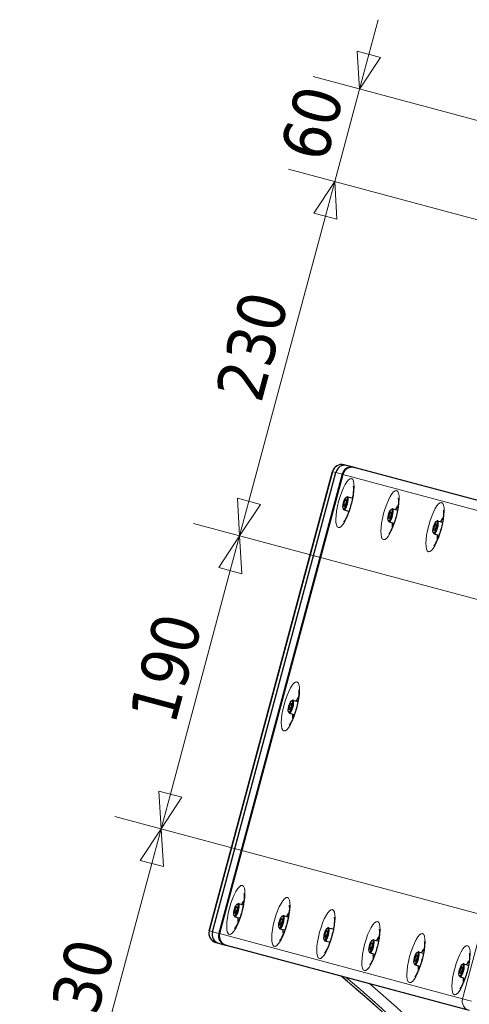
# Model space of a CAD drawing. Header units: millimetres. Extents: x 90 to 4365, y 90 to 3088.
# Tile 27 of 41: x 2188 to 2469, y 769 to 1386. Entities that reach past the tile are written whole.
import ezdxf

# ---------------------------------------------------------------- set-up
doc = ezdxf.new("R2010")
doc.units = ezdxf.units.MM
doc.header["$LTSCALE"] = 15
doc.layers.add('Quota (ISO)', color=7, linetype='Continuous', lineweight=15, true_color=0x008000)
doc.layers.add('Visibile sottile (ISO)', color=9, linetype='Continuous', lineweight=18, true_color=0x808080)
doc.layers.add('Visibile (ISO)', color=7, linetype='Continuous', lineweight=25)
doc.styles.add('Testo nota (ISO)', font='tahoma.ttf')
doc.dimstyles.new('Default (ISO)', dxfattribs={"dimscale": 15, "dimtxt": 2, "dimasz": 1.5, "dimexe": 2, "dimexo": 0.5, "dimgap": 0.5, "dimtad": 1, "dimtoh": 1, "dimrnd": 1e-08, "dimtxsty": 'Testo nota (ISO)', "dimblk": 'Filled-1', "dimcen": 0.09, "dimdle": 10, "dimclrd": 256, "dimclre": 256, "dimclrt": 256, "dimazin": 2, "dimtfac": 0.75, "dimtmove": 0, "dimatfit": 3, "dimfxl": 0, "dimtolj": 1, "dimtzin": 0, "dimlwd": -1, "dimlwe": -1, "dimarcsym": 0})

# ---------------------------------------------------------------- blocks, each defined once
blk = doc.blocks.new('Filled-1')
at = {"color": 0}
for p, q in [((0, 0), (-1, 0.333)), ((-1, 0.333), (-1, -0.333)), ((-1, 0), (0, 0)), ((-1, -0.333), (0, 0))]:
    blk.add_line(p, q, dxfattribs=at)
at = {"color": 0, "flags": 128}
blk.add_lwpolyline([(-1, -0.333), (0, 0), (-1, 0.333), (-1, -0.333)], dxfattribs=at)
at = {"color": 0}
blk.add_solid([(-1, -0.333), (0, 0), (-1, 0.333), (-1, -0.333)], dxfattribs=at)
blk = doc.blocks.new('*D9')
at = {"layer": 'Defpoints', "color": 0, "transparency": 16777216}
for p in [(3007.17, 1117.53), (2325.51, 1062.06), (2534.64, 1006.03)]:
    blk.add_point(p, dxfattribs=at)
at = {"layer": 'Quota (ISO)', "transparency": 16777216}
for p, q in [((2999.92, 1119.47), (2356.07, 1291.99)), ((2379.22, 1262.49), (2331.34, 1083.8)), ((2527.39, 1007.97), (2296.54, 1069.83))]:
    blk.add_line(p, q, dxfattribs=at)
at = {"layer": 'Quota (ISO)', "transparency": 16777216, "xscale": 22.5, "yscale": 22.5, "zscale": 22.5}
for p, rotation in [((2385.04, 1284.23), 74.9999999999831), ((2325.51, 1062.06), 254.9999999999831)]:
    blk.add_blockref('Filled-1', p, dxfattribs=dict(at, rotation=rotation))
at = {"layer": 'Quota (ISO)', "transparency": 16777216, "insert": (2324.7, 1148.36), "char_height": 30, "attachment_point": 4, "rotation": 75, "style": 'Testo nota (ISO)'}
blk.add_mtext('\\A1;230', dxfattribs=at)
blk = doc.blocks.new('*D10')
at = {"layer": 'Defpoints', "color": 0, "transparency": 16777216}
for p in [(2385.04, 1284.23), (3026.36, 1174.5), (3029.87, 1111.45)]:
    blk.add_point(p, dxfattribs=at)
at = {"layer": 'Quota (ISO)', "transparency": 16777216}
for p, q in [((2406.4, 1363.92), (2412.22, 1385.65)), ((3019.11, 1176.44), (2371.59, 1349.95)), ((2400.57, 1342.18), (2385.04, 1284.23)), ((3022.62, 1113.39), (2356.07, 1291.99)), ((2379.22, 1262.49), (2373.4, 1240.76))]:
    blk.add_line(p, q, dxfattribs=at)
at = {"layer": 'Quota (ISO)', "transparency": 16777216, "xscale": 22.5, "yscale": 22.5, "zscale": 22.5}
for p, rotation in [((2400.57, 1342.18), 254.9999999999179), ((2385.04, 1284.23), 74.99999999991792)]:
    blk.add_blockref('Filled-1', p, dxfattribs=dict(at, rotation=rotation))
at = {"layer": 'Quota (ISO)', "transparency": 16777216, "insert": (2365.09, 1299.06), "char_height": 30, "attachment_point": 4, "rotation": 75, "style": 'Testo nota (ISO)'}
blk.add_mtext('\\A1;60', dxfattribs=at)
blk = doc.blocks.new('*D33')
at = {"layer": 'Defpoints', "color": 0, "transparency": 16777216}
for p in [(2485.46, 822.5), (2216.81, 656.37), (2834.89, 490.76)]:
    blk.add_point(p, dxfattribs=at)
at = {"layer": 'Quota (ISO)', "transparency": 16777216}
for p, q in [((2478.22, 824.44), (2247.36, 886.3)), ((2270.52, 856.8), (2222.63, 678.11)), ((2827.64, 492.7), (2187.83, 664.14))]:
    blk.add_line(p, q, dxfattribs=at)
at = {"layer": 'Quota (ISO)', "transparency": 16777216, "xscale": 22.5, "yscale": 22.5, "zscale": 22.5}
for p, rotation in [((2276.34, 878.54), 74.9999999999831), ((2216.81, 656.37), 254.9999999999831)]:
    blk.add_blockref('Filled-1', p, dxfattribs=dict(at, rotation=rotation))
at = {"layer": 'Quota (ISO)', "transparency": 16777216, "insert": (2215.99, 742.67), "char_height": 30, "attachment_point": 4, "rotation": 75, "style": 'Testo nota (ISO)'}
blk.add_mtext('\\A1;230', dxfattribs=at)
blk = doc.blocks.new('*D35')
at = {"layer": 'Defpoints', "color": 0, "transparency": 16777216}
for p in [(2557.34, 999.95), (2276.34, 878.54), (2485.46, 822.5)]:
    blk.add_point(p, dxfattribs=at)
at = {"layer": 'Quota (ISO)', "transparency": 16777216}
for p, q in [((2550.09, 1001.89), (2296.54, 1069.83)), ((2319.69, 1040.33), (2282.16, 900.27)), ((2478.22, 824.44), (2247.36, 886.3))]:
    blk.add_line(p, q, dxfattribs=at)
at = {"layer": 'Quota (ISO)', "transparency": 16777216, "xscale": 22.5, "yscale": 22.5, "zscale": 22.5}
for p, rotation in [((2325.51, 1062.06), 74.9999999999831), ((2276.34, 878.54), 254.9999999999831)]:
    blk.add_blockref('Filled-1', p, dxfattribs=dict(at, rotation=rotation))
at = {"layer": 'Quota (ISO)', "transparency": 16777216, "insert": (2270.66, 946.65), "char_height": 30, "attachment_point": 4, "rotation": 75, "style": 'Testo nota (ISO)'}
blk.add_mtext('\\A1;190', dxfattribs=at)
blk = doc.blocks.new('*D36')
at = {"layer": 'Defpoints', "color": 0, "transparency": 16777216}
for p in [(2561.15, 960.1), (2865.45, 443.75), (2415.77, 417.5)]:
    blk.add_point(p, dxfattribs=at)
at = {"layer": 'Quota (ISO)', "transparency": 16777216}
for p, q in [((2559.21, 952.86), (2408, 388.52)), ((2863.51, 436.5), (2821, 277.86)), ((2807.03, 312.66), (2437.5, 411.68))]:
    blk.add_line(p, q, dxfattribs=at)
at = {"layer": 'Quota (ISO)', "transparency": 16777216, "xscale": 22.5, "yscale": 22.5, "zscale": 22.5}
for p, rotation in [((2415.77, 417.5), 164.9999999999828), ((2828.77, 306.84), 344.9999999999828)]:
    blk.add_blockref('Filled-1', p, dxfattribs=dict(at, rotation=rotation))
at = {"layer": 'Quota (ISO)', "transparency": 16777216, "insert": (2573.78, 402.64), "char_height": 30, "attachment_point": 4, "rotation": 345, "style": 'Testo nota (ISO)'}
blk.add_mtext('\\A1;427,57', dxfattribs=at)

msp = doc.modelspace()

# ---------------------------------------------------------------- linework, layer by layer
at = {"layer": 'Visibile (ISO)'}
for p, q in [((2392.483, 1106.236), (2390.93, 1106.652)), ((2396.767, 1105.088), (2392.483, 1106.236)), ((2396.767, 1105.088), (2397.267, 1104.954)), ((2549.365, 1064.199), (2397.267, 1104.954)), ((2306.454, 814.564), (2383.582, 1102.409)), ((2308.606, 813.987), (2385.734, 1101.833)), ((2308.606, 813.987), (2385.734, 1101.833)), ((2389.616, 1100.792), (2312.488, 812.947)), ((2390.116, 1100.659), (2312.988, 812.813)), ((2392.197, 1086.242), (2392.754, 1086.591)), ((2393.079, 1086.665), (2395.878, 1085.915)), ((2390.776, 1082.128), (2391.478, 1084.282)), ((2391.797, 1081.854), (2390.776, 1082.128)), ((2390.811, 1080.531), (2390.776, 1082.128)), ((2391.548, 1081.087), (2390.811, 1080.531)), ((2391.478, 1084.282), (2392.215, 1084.838)), ((2392.231, 1084.08), (2391.478, 1084.282)), ((2392.249, 1083.241), (2391.548, 1081.087)), ((2392.215, 1084.838), (2392.249, 1083.241)), ((2390.327, 1079.262), (2390.635, 1078.681)), ((2390.879, 1078.454), (2393.678, 1077.704)), ((2418.976, 1074.572), (2419.678, 1076.726)), ((2419.997, 1074.298), (2418.976, 1074.572)), ((2419.011, 1072.975), (2418.976, 1074.572)), ((2419.678, 1076.726), (2420.415, 1077.282)), ((2420.431, 1076.524), (2419.678, 1076.726)), ((2420.449, 1075.685), (2419.748, 1073.531)), ((2420.397, 1078.685), (2420.954, 1079.035)), ((2420.415, 1077.282), (2420.449, 1075.685)), ((2421.279, 1079.109), (2424.078, 1078.359)), ((2418.527, 1071.706), (2418.835, 1071.125)), ((2419.748, 1073.531), (2419.011, 1072.975)), ((2419.079, 1070.898), (2421.878, 1070.148)), ((2447.176, 1067.016), (2447.878, 1069.169)), ((2447.878, 1069.169), (2448.615, 1069.726)), ((2448.631, 1068.968), (2447.878, 1069.169)), ((2448.649, 1068.129), (2447.948, 1065.975)), ((2448.597, 1071.129), (2449.154, 1071.479)), ((2448.615, 1069.726), (2448.649, 1068.129)), ((2449.479, 1071.552), (2452.278, 1070.802)), ((2446.727, 1064.15), (2447.035, 1063.568)), ((2448.197, 1066.742), (2447.176, 1067.016)), ((2447.211, 1065.418), (2447.176, 1067.016)), ((2447.948, 1065.975), (2447.211, 1065.418)), ((2447.279, 1063.342), (2450.078, 1062.592)), ((2356.612, 954.626), (2357.314, 956.78)), ((2357.314, 956.78), (2358.05, 957.336)), ((2358.067, 956.578), (2357.314, 956.78)), ((2358.033, 958.739), (2358.59, 959.089)), ((2358.05, 957.336), (2358.085, 955.739)), ((2358.915, 959.163), (2361.714, 958.413)), ((2356.162, 951.76), (2356.471, 951.179)), ((2357.633, 954.352), (2356.612, 954.626)), ((2356.647, 953.028), (2356.612, 954.626)), ((2357.383, 953.585), (2356.647, 953.028)), ((2356.715, 950.952), (2359.514, 950.202)), ((2358.085, 955.739), (2357.383, 953.585)), ((2322.448, 827.123), (2323.15, 829.277)), ((2323.469, 826.85), (2322.448, 827.123)), ((2322.483, 825.526), (2322.448, 827.123)), ((2323.15, 829.277), (2323.886, 829.834)), ((2323.903, 829.076), (2323.15, 829.277)), ((2323.921, 828.237), (2323.219, 826.083)), ((2323.869, 831.237), (2324.426, 831.586)), ((2323.886, 829.834), (2323.921, 828.237)), ((2324.751, 831.66), (2327.55, 830.91)), ((2321.998, 824.258), (2322.307, 823.676)), ((2323.219, 826.083), (2322.483, 825.526)), ((2322.551, 823.45), (2325.35, 822.7)), ((2350.648, 819.567), (2351.35, 821.721)), ((2351.35, 821.721), (2352.086, 822.278)), ((2352.103, 821.519), (2351.35, 821.721)), ((2352.069, 823.681), (2352.626, 824.03)), ((2352.086, 822.278), (2352.121, 820.681)), ((2352.951, 824.104), (2355.75, 823.354)), ((2350.198, 816.702), (2350.507, 816.12)), ((2351.669, 819.294), (2350.648, 819.567)), ((2350.683, 817.97), (2350.648, 819.567)), ((2351.419, 818.527), (2350.683, 817.97)), ((2350.751, 815.894), (2353.55, 815.144)), ((2352.121, 820.681), (2351.419, 818.527)), ((2379.55, 814.165), (2380.286, 814.722)), ((2380.269, 816.125), (2380.826, 816.474)), ((2380.286, 814.722), (2380.321, 813.125)), ((2381.151, 816.548), (2383.95, 815.798)), ((2378.398, 809.145), (2378.707, 808.564)), ((2378.848, 812.011), (2379.55, 814.165)), ((2379.869, 811.738), (2378.848, 812.011)), ((2378.883, 810.414), (2378.848, 812.011)), ((2379.619, 810.971), (2378.883, 810.414)), ((2380.303, 813.963), (2379.55, 814.165)), ((2380.321, 813.125), (2379.619, 810.971)), ((2408.469, 808.569), (2409.026, 808.918)), ((2409.351, 808.992), (2412.15, 808.242)), ((2310.696, 807.215), (2312.249, 806.799)), ((2312.249, 806.799), (2316.533, 805.651)), ((2317.033, 805.517), (2316.533, 805.651)), ((2317.033, 805.517), (2469.131, 764.762)), ((2378.951, 808.338), (2381.75, 807.588)), ((2407.048, 804.455), (2407.75, 806.609)), ((2408.069, 804.181), (2407.048, 804.455)), ((2407.083, 802.858), (2407.048, 804.455)), ((2407.819, 803.414), (2407.083, 802.858)), ((2407.75, 806.609), (2408.486, 807.166)), ((2408.503, 806.407), (2407.75, 806.609)), ((2408.521, 805.568), (2407.819, 803.414)), ((2408.486, 807.166), (2408.521, 805.568)), ((2406.598, 801.589), (2406.907, 801.008)), ((2407.151, 800.781), (2409.95, 800.031)), ((2435.248, 796.899), (2435.95, 799.053)), ((2436.269, 796.625), (2435.248, 796.899)), ((2435.283, 795.302), (2435.248, 796.899)), ((2435.95, 799.053), (2436.686, 799.609)), ((2436.703, 798.851), (2435.95, 799.053)), ((2436.721, 798.012), (2436.019, 795.858)), ((2436.669, 801.013), (2437.226, 801.362)), ((2436.686, 799.609), (2436.721, 798.012)), ((2437.551, 801.436), (2440.35, 800.686)), ((2434.798, 794.033), (2435.107, 793.452)), ((2436.019, 795.858), (2435.283, 795.302)), ((2435.351, 793.225), (2438.15, 792.475)), ((2463.448, 789.343), (2464.15, 791.496)), ((2464.15, 791.496), (2464.886, 792.053)), ((2464.903, 791.295), (2464.15, 791.496)), ((2464.921, 790.456), (2464.219, 788.302)), ((2464.869, 793.456), (2465.426, 793.806)), ((2464.886, 792.053), (2464.921, 790.456)), ((2465.751, 793.879), (2468.55, 793.129)), ((2462.998, 786.477), (2463.307, 785.896)), ((2464.469, 789.069), (2463.448, 789.343)), ((2463.483, 787.745), (2463.448, 789.343)), ((2464.219, 788.302), (2463.483, 787.745)), ((2463.551, 785.669), (2466.35, 784.919))]:
    msp.add_line(p, q, dxfattribs=at)
for centre, start, end in [((2389.377, 1100.856), 75, 165), ((2312.249, 813.011), 165, 255)]:
    msp.add_arc(centre, 6, start, end, dxfattribs=at)
for centre, major_axis, ratio, start_param, end_param in [((2390.93, 1100.44), (1.553, 5.796), 0.8965755, 0, 1.5707963), ((2390.93, 1100.44), (-1.553, -5.796), 0.8965755, 3.1415927, 4.712389), ((2395.214, 1099.292), (1.553, 5.796), 0.9659258, 0, 1.5707963), ((2395.714, 1099.159), (1.553, 5.796), 0.9659258, 0, 1.5707963), ((2391.979, 1082.56), (1.1, 4.105), 0.258819, 2.8703289, 6.5544491), ((2397.064, 1081.197), (-2.562, -9.563), 0.258819, 4.1405053, 4.2692055), ((2394.778, 1081.81), (1.1, 4.105), 0.258819, 5.9784267, 6.2831853), ((2423.632, 1074.078), (1.941, 7.244), 0.258819, 0.3552389, 0.9683417), ((2397.064, 1081.197), (-2.562, -9.563), 0.258819, 5.1555724, 5.2842727), ((2394.778, 1081.81), (-1.1, -4.105), 0.258819, 0, 0.3047586), ((2420.179, 1075.003), (1.1, 4.105), 0.258819, 2.8703289, 6.5544491), ((2422.978, 1074.253), (1.1, 4.105), 0.258819, 5.9784267, 6.2831853), ((2423.632, 1074.078), (-1.941, -7.244), 0.258819, 5.3148436, 5.9279464), ((2422.978, 1074.253), (-1.1, -4.105), 0.258819, 0, 0.3047586), ((2448.379, 1067.447), (1.1, 4.105), 0.258819, 2.8703289, 6.5544491), ((2451.832, 1066.522), (1.941, 7.244), 0.258819, 0.3552389, 0.9683417), ((2451.178, 1066.697), (1.1, 4.105), 0.258819, 5.9784267, 6.2831853), ((2451.832, 1066.522), (-1.941, -7.244), 0.258819, 5.3148436, 5.9279464), ((2451.178, 1066.697), (-1.1, -4.105), 0.258819, 0, 0.3047586), ((2357.815, 955.057), (1.1, 4.105), 0.258819, 2.8703289, 6.5544491), ((2361.267, 954.132), (1.941, 7.244), 0.258819, 0.3552389, 0.9683417), ((2360.614, 954.307), (1.1, 4.105), 0.258819, 5.9784267, 6.2831853), ((2361.267, 954.132), (-1.941, -7.244), 0.258819, 5.3148436, 5.9279464), ((2360.614, 954.307), (-1.1, -4.105), 0.258819, 0, 0.3047586), ((2327.103, 826.63), (1.941, 7.244), 0.258819, 0.3552389, 0.9683417), ((2323.651, 827.555), (1.1, 4.105), 0.258819, 2.8703289, 6.5544491), ((2326.45, 826.805), (1.1, 4.105), 0.258819, 5.9784267, 6.2831853), ((2327.103, 826.63), (-1.941, -7.244), 0.258819, 5.3148436, 5.9279464), ((2326.45, 826.805), (-1.1, -4.105), 0.258819, 0, 0.3047586), ((2351.851, 819.999), (1.1, 4.105), 0.258819, 2.8703289, 6.5544491), ((2355.303, 819.074), (1.941, 7.244), 0.258819, 0.3552389, 0.9683417), ((2354.65, 819.249), (1.1, 4.105), 0.258819, 5.9784267, 6.2831853), ((2355.303, 819.074), (-1.941, -7.244), 0.258819, 5.3148436, 5.9279464), ((2354.65, 819.249), (-1.1, -4.105), 0.258819, 0, 0.3047586), ((2380.051, 812.443), (1.1, 4.105), 0.258819, 2.8703289, 6.5544491), ((2382.85, 811.693), (1.1, 4.105), 0.258819, 5.9784267, 6.2831853), ((2385.136, 811.08), (-2.562, -9.563), 0.258819, 4.1405053, 4.2692055), ((2313.802, 812.594), (1.553, 5.796), 0.8965755, 1.5707963, 3.1415927), ((2313.802, 812.594), (-1.553, -5.796), 0.8965755, 4.712389, 6.2831853), ((2318.086, 811.447), (-1.553, -5.796), 0.9659258, 4.712389, 6.2831853), ((2318.586, 811.313), (-1.553, -5.796), 0.9659258, 4.712389, 6.2831853), ((2408.251, 804.887), (1.1, 4.105), 0.258819, 2.8703289, 6.5544491), ((2411.703, 803.962), (1.941, 7.244), 0.258819, 0.3552389, 0.9683417), ((2385.136, 811.08), (-2.562, -9.563), 0.258819, 5.1555724, 5.2842727), ((2382.85, 811.693), (-1.1, -4.105), 0.258819, 0, 0.3047586), ((2411.05, 804.137), (1.1, 4.105), 0.258819, 5.9784267, 6.2831853), ((2439.903, 796.405), (1.941, 7.244), 0.258819, 0.3552389, 0.9683417), ((2411.703, 803.962), (-1.941, -7.244), 0.258819, 5.3148436, 5.9279464), ((2411.05, 804.137), (-1.1, -4.105), 0.258819, 0, 0.3047586), ((2436.451, 797.33), (1.1, 4.105), 0.258819, 2.8703289, 6.5544491), ((2439.25, 796.58), (1.1, 4.105), 0.258819, 5.9784267, 6.2831853), ((2439.903, 796.405), (-1.941, -7.244), 0.258819, 5.3148436, 5.9279464), ((2439.25, 796.58), (-1.1, -4.105), 0.258819, 0, 0.3047586), ((2464.651, 789.774), (1.1, 4.105), 0.258819, 2.8703289, 6.5544491), ((2468.103, 788.849), (1.941, 7.244), 0.258819, 0.3552389, 0.9683417), ((2467.45, 789.024), (1.1, 4.105), 0.258819, 5.9784267, 6.2831853), ((2468.103, 788.849), (-1.941, -7.244), 0.258819, 5.3148436, 5.9279464), ((2467.45, 789.024), (-1.1, -4.105), 0.258819, 0, 0.3047586)]:
    msp.add_ellipse(centre, major_axis=major_axis, ratio=ratio, start_param=start_param, end_param=end_param, dxfattribs=at)
for centre in [(2391.513, 1082.685), (2419.713, 1075.128), (2447.913, 1067.572), (2357.349, 955.182), (2323.185, 827.68), (2351.385, 820.124), (2379.585, 812.568), (2407.785, 805.012), (2435.985, 797.455), (2464.185, 789.899)]:
    msp.add_ellipse(centre, major_axis=(-0.971, -3.622), ratio=0.258819, dxfattribs=at)
for points, knots in [([(2396.649, 1093.227), (2396.649, 1093.227), (2396.65, 1093.224), (2396.66, 1093.185), (2396.689, 1093.054), (2396.748, 1092.591), (2396.777, 1092.208), (2396.793, 1091.151), (2396.768, 1090.425), (2396.62, 1088.657), (2396.483, 1087.583), (2396.082, 1085.217), (2395.808, 1083.914), (2395.147, 1081.264), (2394.757, 1079.918), (2393.913, 1077.378), (2393.46, 1076.182), (2392.578, 1074.128), (2392.146, 1073.254), (2391.424, 1071.973), (2391.119, 1071.518), (2390.781, 1071.079), (2390.689, 1070.986), (2390.689, 1070.986)], [3.5469506, 3.5469506, 3.5469506, 3.5469506, 3.5697842, 3.5697842, 3.70491, 3.70491, 3.8805631, 3.8805631, 4.1031334, 4.1031334, 4.3636524, 4.3636524, 4.645894, 4.645894, 4.9361752, 4.9361752, 5.2234749, 5.2234749, 5.4943848, 5.4943848, 5.7275011, 5.7275011, 5.8778273, 5.8778273, 5.8778273, 5.8778273]), ([(2424.849, 1085.671), (2424.849, 1085.671), (2424.85, 1085.668), (2424.86, 1085.629), (2424.889, 1085.498), (2424.948, 1085.035), (2424.977, 1084.652), (2424.993, 1083.595), (2424.968, 1082.869), (2424.82, 1081.101), (2424.683, 1080.027), (2424.282, 1077.661), (2424.008, 1076.357), (2423.347, 1073.708), (2422.957, 1072.362), (2422.113, 1069.821), (2421.66, 1068.626), (2420.778, 1066.572), (2420.346, 1065.698), (2419.624, 1064.417), (2419.319, 1063.961), (2418.981, 1063.523), (2418.889, 1063.43), (2418.889, 1063.43)], [3.5469506, 3.5469506, 3.5469506, 3.5469506, 3.5697842, 3.5697842, 3.70491, 3.70491, 3.8805631, 3.8805631, 4.1031334, 4.1031334, 4.3636524, 4.3636524, 4.645894, 4.645894, 4.9361752, 4.9361752, 5.2234749, 5.2234749, 5.4943848, 5.4943848, 5.7275011, 5.7275011, 5.8778273, 5.8778273, 5.8778273, 5.8778273]), ([(2453.049, 1078.115), (2453.049, 1078.115), (2453.05, 1078.112), (2453.06, 1078.072), (2453.089, 1077.942), (2453.148, 1077.478), (2453.177, 1077.096), (2453.193, 1076.039), (2453.168, 1075.313), (2453.02, 1073.545), (2452.883, 1072.471), (2452.482, 1070.104), (2452.208, 1068.801), (2451.547, 1066.152), (2451.157, 1064.806), (2450.313, 1062.265), (2449.86, 1061.07), (2448.978, 1059.016), (2448.546, 1058.142), (2447.824, 1056.861), (2447.519, 1056.405), (2447.181, 1055.967), (2447.089, 1055.874), (2447.089, 1055.874)], [3.5469506, 3.5469506, 3.5469506, 3.5469506, 3.5697842, 3.5697842, 3.70491, 3.70491, 3.8805631, 3.8805631, 4.1031334, 4.1031334, 4.3636524, 4.3636524, 4.645894, 4.645894, 4.9361752, 4.9361752, 5.2234749, 5.2234749, 5.4943848, 5.4943848, 5.7275011, 5.7275011, 5.8778273, 5.8778273, 5.8778273, 5.8778273]), ([(2362.485, 965.725), (2362.485, 965.725), (2362.485, 965.722), (2362.496, 965.683), (2362.525, 965.552), (2362.584, 965.088), (2362.613, 964.706), (2362.629, 963.649), (2362.604, 962.923), (2362.456, 961.155), (2362.319, 960.081), (2361.918, 957.714), (2361.644, 956.411), (2360.983, 953.762), (2360.593, 952.416), (2359.749, 949.875), (2359.296, 948.68), (2358.414, 946.626), (2357.982, 945.752), (2357.26, 944.471), (2356.955, 944.015), (2356.616, 943.577), (2356.525, 943.484), (2356.525, 943.484)], [3.5469506, 3.5469506, 3.5469506, 3.5469506, 3.5697842, 3.5697842, 3.70491, 3.70491, 3.8805631, 3.8805631, 4.1031334, 4.1031334, 4.3636524, 4.3636524, 4.645894, 4.645894, 4.9361752, 4.9361752, 5.2234749, 5.2234749, 5.4943848, 5.4943848, 5.7275011, 5.7275011, 5.8778273, 5.8778273, 5.8778273, 5.8778273]), ([(2328.321, 838.223), (2328.321, 838.223), (2328.321, 838.22), (2328.332, 838.18), (2328.361, 838.05), (2328.42, 837.586), (2328.449, 837.204), (2328.465, 836.147), (2328.439, 835.42), (2328.292, 833.653), (2328.155, 832.579), (2327.754, 830.212), (2327.48, 828.909), (2326.819, 826.26), (2326.428, 824.913), (2325.585, 822.373), (2325.132, 821.178), (2324.249, 819.124), (2323.818, 818.25), (2323.096, 816.968), (2322.79, 816.513), (2322.452, 816.074), (2322.361, 815.982), (2322.361, 815.982)], [3.5469506, 3.5469506, 3.5469506, 3.5469506, 3.5697842, 3.5697842, 3.70491, 3.70491, 3.8805631, 3.8805631, 4.1031334, 4.1031334, 4.3636524, 4.3636524, 4.645894, 4.645894, 4.9361752, 4.9361752, 5.2234749, 5.2234749, 5.4943848, 5.4943848, 5.7275011, 5.7275011, 5.8778273, 5.8778273, 5.8778273, 5.8778273]), ([(2356.521, 830.667), (2356.521, 830.667), (2356.521, 830.664), (2356.532, 830.624), (2356.561, 830.494), (2356.62, 830.03), (2356.649, 829.648), (2356.665, 828.591), (2356.639, 827.864), (2356.492, 826.097), (2356.355, 825.022), (2355.954, 822.656), (2355.68, 821.353), (2355.019, 818.704), (2354.628, 817.357), (2353.785, 814.817), (2353.332, 813.622), (2352.449, 811.568), (2352.018, 810.693), (2351.296, 809.412), (2350.99, 808.957), (2350.652, 808.518), (2350.561, 808.426), (2350.561, 808.426)], [3.5469506, 3.5469506, 3.5469506, 3.5469506, 3.5697842, 3.5697842, 3.70491, 3.70491, 3.8805631, 3.8805631, 4.1031334, 4.1031334, 4.3636524, 4.3636524, 4.645894, 4.645894, 4.9361752, 4.9361752, 5.2234749, 5.2234749, 5.4943848, 5.4943848, 5.7275011, 5.7275011, 5.8778273, 5.8778273, 5.8778273, 5.8778273]), ([(2384.721, 823.11), (2384.721, 823.11), (2384.721, 823.108), (2384.732, 823.068), (2384.761, 822.938), (2384.82, 822.474), (2384.849, 822.092), (2384.865, 821.035), (2384.839, 820.308), (2384.692, 818.541), (2384.555, 817.466), (2384.154, 815.1), (2383.88, 813.797), (2383.219, 811.148), (2382.828, 809.801), (2381.985, 807.261), (2381.532, 806.066), (2380.649, 804.012), (2380.218, 803.137), (2379.496, 801.856), (2379.19, 801.401), (2378.852, 800.962), (2378.761, 800.87), (2378.761, 800.87)], [3.5469506, 3.5469506, 3.5469506, 3.5469506, 3.5697842, 3.5697842, 3.70491, 3.70491, 3.8805631, 3.8805631, 4.1031334, 4.1031334, 4.3636524, 4.3636524, 4.645894, 4.645894, 4.9361752, 4.9361752, 5.2234749, 5.2234749, 5.4943848, 5.4943848, 5.7275011, 5.7275011, 5.8778273, 5.8778273, 5.8778273, 5.8778273]), ([(2412.921, 815.554), (2412.921, 815.554), (2412.921, 815.551), (2412.932, 815.512), (2412.961, 815.382), (2413.02, 814.918), (2413.049, 814.536), (2413.065, 813.478), (2413.039, 812.752), (2412.892, 810.985), (2412.755, 809.91), (2412.354, 807.544), (2412.08, 806.241), (2411.419, 803.591), (2411.028, 802.245), (2410.185, 799.705), (2409.732, 798.509), (2408.849, 796.456), (2408.418, 795.581), (2407.696, 794.3), (2407.39, 793.845), (2407.052, 793.406), (2406.961, 793.313), (2406.961, 793.313)], [3.5469506, 3.5469506, 3.5469506, 3.5469506, 3.5697842, 3.5697842, 3.70491, 3.70491, 3.8805631, 3.8805631, 4.1031334, 4.1031334, 4.3636524, 4.3636524, 4.645894, 4.645894, 4.9361752, 4.9361752, 5.2234749, 5.2234749, 5.4943848, 5.4943848, 5.7275011, 5.7275011, 5.8778273, 5.8778273, 5.8778273, 5.8778273]), ([(2441.121, 807.998), (2441.121, 807.998), (2441.121, 807.995), (2441.132, 807.956), (2441.161, 807.825), (2441.22, 807.362), (2441.249, 806.979), (2441.265, 805.922), (2441.239, 805.196), (2441.092, 803.428), (2440.955, 802.354), (2440.554, 799.988), (2440.28, 798.685), (2439.619, 796.035), (2439.228, 794.689), (2438.385, 792.149), (2437.932, 790.953), (2437.049, 788.899), (2436.618, 788.025), (2435.896, 786.744), (2435.59, 786.288), (2435.252, 785.85), (2435.161, 785.757), (2435.161, 785.757)], [3.5469506, 3.5469506, 3.5469506, 3.5469506, 3.5697842, 3.5697842, 3.70491, 3.70491, 3.8805631, 3.8805631, 4.1031334, 4.1031334, 4.3636524, 4.3636524, 4.645894, 4.645894, 4.9361752, 4.9361752, 5.2234749, 5.2234749, 5.4943848, 5.4943848, 5.7275011, 5.7275011, 5.8778273, 5.8778273, 5.8778273, 5.8778273]), ([(2469.321, 800.442), (2469.321, 800.442), (2469.321, 800.439), (2469.332, 800.4), (2469.361, 800.269), (2469.42, 799.805), (2469.449, 799.423), (2469.465, 798.366), (2469.439, 797.64), (2469.292, 795.872), (2469.155, 794.798), (2468.754, 792.431), (2468.48, 791.128), (2467.819, 788.479), (2467.428, 787.133), (2466.585, 784.592), (2466.132, 783.397), (2465.249, 781.343), (2464.818, 780.469), (2464.096, 779.188), (2463.79, 778.732), (2463.452, 778.294), (2463.361, 778.201), (2463.361, 778.201)], [3.5469506, 3.5469506, 3.5469506, 3.5469506, 3.5697842, 3.5697842, 3.70491, 3.70491, 3.8805631, 3.8805631, 4.1031334, 4.1031334, 4.3636524, 4.3636524, 4.645894, 4.645894, 4.9361752, 4.9361752, 5.2234749, 5.2234749, 5.4943848, 5.4943848, 5.7275011, 5.7275011, 5.8778273, 5.8778273, 5.8778273, 5.8778273]), ([(2637.153, 492.072), (2623.949, 514.376), (2610.023, 536.218), (2580.788, 578.881), (2565.479, 599.704), (2533.545, 640.238), (2516.92, 659.95), (2482.426, 698.178), (2464.557, 716.694), (2427.672, 752.433), (2408.656, 769.657), (2389.1, 786.207)], [5.52603518, 5.52603518, 5.52603518, 5.52603518, 5.59201825, 5.59201825, 5.65800132, 5.65800132, 5.72398439, 5.72398439, 5.78996747, 5.78996747, 5.85588641, 5.85588641, 5.85588641, 5.85588641])]:
    msp.add_open_spline(points, degree=3, knots=knots, dxfattribs=at)
at = {"layer": 'Visibile sottile (ISO)'}
for p, q in [((2306.651, 814.511), (2383.779, 1102.356)), ((2383.582, 1102.409), (2383.779, 1102.356)), ((2383.779, 1102.356), (2385.734, 1101.833)), ((2385.734, 1101.833), (2389.616, 1100.792)), ((2390.116, 1100.659), (2542.214, 1059.904)), ((2542.214, 1059.904), (2465.086, 772.058)), ((2306.651, 814.511), (2306.454, 814.564)), ((2308.606, 813.987), (2306.651, 814.511)), ((2312.488, 812.947), (2308.606, 813.987)), ((2465.086, 772.058), (2312.988, 812.813)), ((2465.086, 772.058), (2470.684, 770.558))]:
    msp.add_line(p, q, dxfattribs=at)
for centre, major_axis, start_param, end_param in [((2389.377, 1100.856), (1.553, 5.796), 0, 1.5707963), ((2312.249, 813.011), (-1.553, -5.796), 4.712389, 6.2831853), ((1642.601, -144.435), (310.583, 1159.111), 5.5260155, 5.8559535), ((1645.601, -145.239), (-310.583, -1159.111), 2.3844229, 2.7143608), ((1647.101, -145.641), (312.136, 1164.907), 5.541926, 5.8451536), ((2470.684, 770.558), (-1.553, -5.796), 4.712389, 6.2831853)]:
    msp.add_ellipse(centre, major_axis=major_axis, ratio=0.9659258, start_param=start_param, end_param=end_param, dxfattribs=at)
for centre in [(2391.466, 1082.697), (2419.666, 1075.141), (2447.866, 1067.585), (2357.302, 955.195), (2323.138, 827.693), (2351.338, 820.136), (2379.538, 812.58), (2407.738, 805.024), (2435.938, 797.468), (2464.138, 789.912)]:
    msp.add_ellipse(centre, major_axis=(4.115, 15.358), ratio=0.258819, dxfattribs=at)

# ---------------------------------------------------------------- dimensions: what is measured, and where the dimension line sits
at = {"layer": 'Quota (ISO)'}
for base, p1, p2, angle, override, picture, middle in [((2385.043, 1284.226), (3026.358, 1174.503), (3029.865, 1111.447), 75, {"dimgap": 0.5, "dimtoh": 0, "dimdec": 2, "dimtol": 0, "dimlim": 0, "dimtp": 0, "dimtm": 0, "dimtdec": 2, "dimtofl": 1, "dimatfit": 1}, '*D10', (2392.808, 1313.204)), ((2325.515, 1062.063), (3007.166, 1117.529), (2534.638, 1006.029), 75, {"dimgap": 0.5, "dimtoh": 0, "dimdec": 2, "dimtol": 0, "dimlim": 0, "dimtp": 0, "dimtm": 0, "dimtdec": 2, "dimtofl": 0, "dimatfit": 1}, '*D9', (2355.279, 1173.145)), ((2276.339, 878.538), (2557.337, 999.947), (2485.462, 822.503), 75, {"dimgap": 0.5, "dimtoh": 0, "dimdec": 2, "dimtol": 0, "dimlim": 0, "dimtp": 0, "dimtm": 0, "dimtdec": 2, "dimtofl": 0, "dimatfit": 1}, '*D35', (2300.927, 970.301)), ((2415.765, 417.502), (2865.45, 443.749), (2561.154, 960.101), 165, {"dimgap": 0.5, "dimtoh": 0, "dimdec": 2, "dimtol": 0, "dimlim": 0, "dimtp": 0, "dimtm": 0, "dimtdec": 2, "dimtofl": 0, "dimatfit": 1}, '*D36', (2626.225, 361.11)), ((2216.811, 656.375), (2485.462, 822.503), (2834.888, 490.761), 75, {"dimgap": 0.5, "dimtoh": 0, "dimdec": 2, "dimtol": 0, "dimlim": 0, "dimtp": 0, "dimtm": 0, "dimtdec": 2, "dimtofl": 0, "dimatfit": 1}, '*D33', (2246.575, 767.456))]:
    dim = msp.add_linear_dim(base=base, p1=p1, p2=p2, angle=angle, dimstyle='Default (ISO)', override=override, dxfattribs=at)
    dim.commit()
    dim.dimension.update_dxf_attribs({"geometry": picture, "text_midpoint": middle, "dimtype": 160})

doc.saveas('drawing.dxf')
